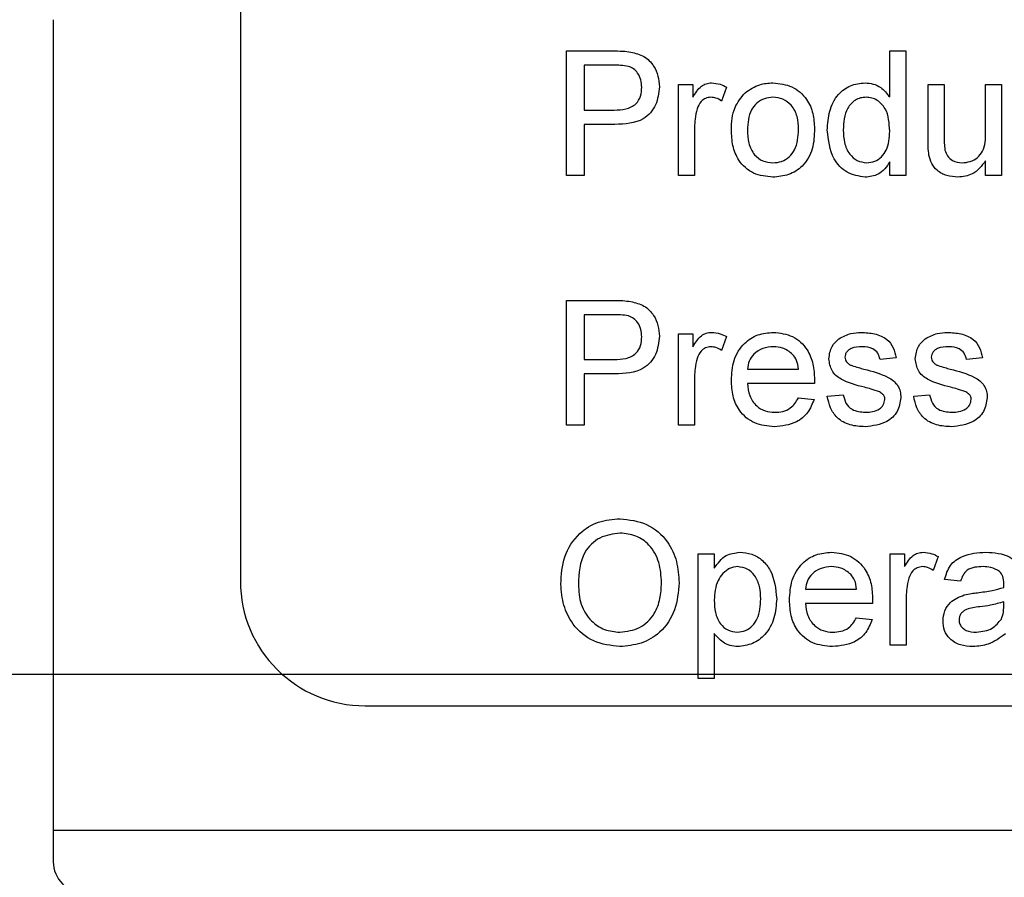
# Paper-space layout 'Blatt5' of a CAD drawing. Header units: millimetres. Extents: x 5 to 418, y 2 to 292.
# Tile 5 of 37: x 158 to 169, y 113 to 122. Entities that reach past the tile are written whole.
import ezdxf

# ---------------------------------------------------------------- set-up
doc = ezdxf.new("R2010")
doc.units = ezdxf.units.MM
doc.layers.add('SLD-0', color=7, linetype='Continuous')
doc.styles.add('SLDTEXTSTYLE0', font='TXT', dxfattribs={"width": 0.605})
doc.dimstyles.new('SLDDIMSTYLE4', dxfattribs={"dimtxt": 3.5, "dimasz": 3.302, "dimexe": 0, "dimexo": 0.0625, "dimgap": 0.875, "dimtad": 1, "dimdec": 1, "dimlfac": 1.5, "dimrnd": 1e-09, "dimzin": 12, "dimdsep": 46, "dimtxsty": 'SLDTEXTSTYLE0', "dimsah": 1, "dimcen": 0.09, "dimadec": 0, "dimazin": 3, "dimtfac": 1, "dimtofl": 0, "dimtmove": 0, "dimatfit": 3, "dimfxl": 1, "dimfrac": 2, "dimtolj": 1, "dimtzin": 12, "dimarcsym": 0})
doc.dimstyles.new('SLDDIMSTYLE5', dxfattribs={"dimtxt": 3.5, "dimasz": 3.302, "dimexe": 0, "dimexo": 0.0625, "dimgap": 0.875, "dimtad": 1, "dimdec": 1, "dimlfac": 1.5, "dimrnd": 1e-09, "dimzin": 12, "dimdsep": 46, "dimtxsty": 'SLDTEXTSTYLE0', "dimsah": 1, "dimcen": 0.09, "dimadec": 0, "dimazin": 3, "dimtfac": 1, "dimtmove": 0, "dimatfit": 0, "dimfxl": 1, "dimfrac": 2, "dimtolj": 1, "dimtzin": 12, "dimarcsym": 0})
doc.dimstyles.new('SLDDIMSTYLE6', dxfattribs={"dimtxt": 3.5, "dimasz": 3.302, "dimexe": 0, "dimexo": 0.0625, "dimgap": 0.875, "dimtad": 1, "dimlfac": 1.5, "dimrnd": 1e-09, "dimzin": 12, "dimdsep": 46, "dimtxsty": 'SLDTEXTSTYLE0', "dimsah": 1, "dimcen": 0.09, "dimadec": 0, "dimazin": 3, "dimtfac": 1, "dimtofl": 0, "dimtmove": 0, "dimatfit": 3, "dimfxl": 1, "dimfrac": 2, "dimtolj": 1, "dimtzin": 12, "dimarcsym": 0})

# ---------------------------------------------------------------- blocks, each defined once
blk = doc.blocks.new('_D_24')
at = {"layer": 'SLD-0', "color": 7}
for p, q in [((142.572, 135.345), (117.456, 135.345)), ((118.456, 135.345), (118.456, 115.012)), ((199.823, 115.012), (117.456, 115.012))]:
    blk.add_line(p, q, dxfattribs=at)
for points in [[(118.456, 135.345), (117.948, 132.043), (118.964, 132.043)], [(118.456, 115.012), (118.964, 118.314), (117.948, 118.314)]]:
    blk.add_solid(points, dxfattribs=at)
at = {"layer": 'SLD-0', "color": 7, "insert": (113.944, 120.5), "char_height": 3.5, "attachment_point": 1, "rotation": 90, "style": 'SLDTEXTSTYLE0'}
blk.add_mtext('30,5', dxfattribs=at)
blk = doc.blocks.new('_D_25')
at = {"layer": 'SLD-0', "color": 7}
for p, q in [((118.456, 115.012), (118.456, 121.362)), ((199.823, 115.012), (117.456, 115.012)), ((118.456, 100.235), (118.456, 115.012)), ((168.044, 100.235), (117.456, 100.235)), ((118.456, 100.235), (118.456, 93.885))]:
    blk.add_line(p, q, dxfattribs=at)
for points in [[(118.456, 115.012), (118.964, 118.314), (117.948, 118.314)], [(118.456, 100.235), (117.948, 96.933), (118.964, 96.933)]]:
    blk.add_solid(points, dxfattribs=at)
at = {"layer": 'SLD-0', "color": 7, "insert": (113.944, 102.945), "char_height": 3.5, "attachment_point": 1, "rotation": 90, "style": 'SLDTEXTSTYLE0'}
blk.add_mtext('22,2', dxfattribs=at)
blk = doc.blocks.new('_D_26')
at = {"layer": 'SLD-0', "color": 7}
for p, q in [((142.572, 135.345), (108.663, 135.345)), ((109.663, 135.345), (109.663, 100.235)), ((168.044, 100.235), (108.663, 100.235))]:
    blk.add_line(p, q, dxfattribs=at)
for centre, start, end in [((106.977, 117.097), 63.4349, 116.5651), ((106.977, 118.483), 243.4349, 296.5651)]:
    blk.add_arc(centre, 6.006, start, end, dxfattribs=at)
for points in [[(109.663, 135.345), (109.155, 132.043), (110.171, 132.043)], [(109.663, 100.235), (110.171, 103.537), (109.155, 103.537)]]:
    blk.add_solid(points, dxfattribs=at)
at = {"layer": 'SLD-0', "color": 7, "insert": (105.151, 113.111), "char_height": 3.5, "attachment_point": 1, "rotation": 90, "style": 'SLDTEXTSTYLE0'}
blk.add_mtext('52,7', dxfattribs=at)
blk = doc.blocks.new('_D_27')
at = {"layer": 'SLD-0', "color": 7}
for p, q in [((124.49, 136.246), (124.49, 86.053)), ((199.823, 115.012), (199.823, 86.053)), ((124.49, 87.053), (199.823, 87.053))]:
    blk.add_line(p, q, dxfattribs=at)
for points in [[(124.49, 87.053), (127.792, 86.545), (127.792, 87.561)], [(199.823, 87.053), (196.521, 87.561), (196.521, 86.545)]]:
    blk.add_solid(points, dxfattribs=at)
at = {"layer": 'SLD-0', "color": 7, "insert": (158.146, 91.564), "char_height": 3.5, "attachment_point": 1, "style": 'SLDTEXTSTYLE0'}
blk.add_mtext('113', dxfattribs=at)
blk = doc.blocks.new('_D_28')
at = {"layer": 'SLD-0', "color": 7}
for p, q in [((124.49, 136.246), (124.49, 77.328)), ((247.823, 115.012), (247.823, 77.328)), ((124.49, 78.328), (247.823, 78.328))]:
    blk.add_line(p, q, dxfattribs=at)
for points in [[(124.49, 78.328), (127.792, 77.82), (127.792, 78.836)], [(247.823, 78.328), (244.521, 78.836), (244.521, 77.82)]]:
    blk.add_solid(points, dxfattribs=at)
at = {"layer": 'SLD-0', "color": 7, "insert": (182.146, 82.84), "char_height": 3.5, "attachment_point": 1, "style": 'SLDTEXTSTYLE0'}
blk.add_mtext('185', dxfattribs=at)

psp = doc.layouts.new('Blatt5')

# ---------------------------------------------------------------- linework, layer by layer
at = {"color": 7, "linetype": 'Continuous', "lineweight": 25}
for p, q in [((160.4901, 123.3455), (160.4901, 116.0122)), ((158.4901, 122.0122), (158.4901, 113.3455)), ((158.4901, 122.0122), (158.4901, 113.0122)), ((163.9773, 121.6788), (164.4671, 121.6788)), ((163.9773, 120.3455), (163.9773, 121.6788)), ((167.4303, 121.6788), (167.6012, 121.6788)), ((167.4303, 121.1863), (167.4303, 121.6788)), ((167.6012, 121.6788), (167.6012, 120.3455)), ((164.4837, 121.525), (164.1653, 121.525)), ((164.1653, 121.525), (164.1653, 121.0463)), ((165.1739, 121.3198), (165.3277, 121.3198)), ((165.1739, 120.3455), (165.1739, 121.3198)), ((165.3277, 121.3198), (165.3277, 121.1839)), ((165.6867, 121.2913), (165.6333, 121.143)), ((167.8405, 120.7191), (167.8405, 121.3198)), ((167.8405, 121.3198), (168.0115, 121.3198)), ((168.0115, 121.3198), (168.0115, 120.7899)), ((168.4559, 120.8081), (168.4559, 121.3198)), ((168.4559, 121.3198), (168.6268, 121.3198)), ((168.6268, 121.3198), (168.6268, 120.3455)), ((164.1653, 121.0463), (164.4869, 121.0463)), ((164.492, 120.8925), (164.1653, 120.8925)), ((164.1653, 120.8925), (164.1653, 120.3455)), ((165.3448, 120.8631), (165.3448, 120.3455)), ((168.4559, 120.3455), (168.4559, 120.5047)), ((167.4303, 120.3455), (167.4303, 120.4927)), ((164.1653, 120.3455), (163.9773, 120.3455)), ((165.3448, 120.3455), (165.1739, 120.3455)), ((167.6012, 120.3455), (167.4303, 120.3455)), ((168.6268, 120.3455), (168.4559, 120.3455)), ((163.9773, 119.0122), (164.4671, 119.0122)), ((163.9773, 117.6788), (163.9773, 119.0122)), ((164.4837, 118.8583), (164.1653, 118.8583)), ((164.1653, 118.8583), (164.1653, 118.3797)), ((165.1739, 117.6788), (165.1739, 118.6532)), ((165.1739, 118.6532), (165.3277, 118.6532)), ((165.3277, 118.6532), (165.3277, 118.5172)), ((165.6867, 118.6246), (165.6333, 118.4764)), ((167.4986, 118.3968), (167.3277, 118.3797)), ((168.4217, 118.3968), (168.2508, 118.3797)), ((164.1653, 118.3797), (164.4869, 118.3797)), ((164.492, 118.2258), (164.1653, 118.2258)), ((164.1653, 118.2258), (164.1653, 117.6788)), ((165.3448, 118.1964), (165.3448, 117.6788)), ((165.9089, 118.2771), (166.4559, 118.2771)), ((166.626, 118.1233), (165.9089, 118.1233)), ((166.7636, 117.9865), (166.9345, 118.0036)), ((167.6867, 117.9865), (167.8576, 118.0036)), ((166.454, 117.9694), (166.6215, 117.9523)), ((164.1653, 117.6788), (163.9773, 117.6788)), ((165.3448, 117.6788), (165.1739, 117.6788)), ((165.3849, 114.9694), (165.3849, 116.3027)), ((165.3849, 116.3027), (165.5558, 116.3027)), ((165.5558, 116.3027), (165.5558, 116.1481)), ((167.4362, 116.3027), (167.59, 116.3027)), ((167.4362, 115.3284), (167.4362, 116.3027)), ((167.59, 116.3027), (167.59, 116.1668)), ((167.949, 116.2742), (167.8956, 116.1259)), ((168.1883, 116.0122), (168.0174, 116.0292)), ((166.5302, 115.9267), (167.0772, 115.9267)), ((167.2473, 115.7728), (166.5302, 115.7728)), ((167.6071, 115.846), (167.6071, 115.3284)), ((168.649, 115.7402), (168.6498, 115.7899)), ((167.0753, 115.619), (167.2428, 115.6019)), ((165.5558, 115.4507), (165.5558, 114.9694)), ((167.6071, 115.3284), (167.4362, 115.3284)), ((165.5558, 114.9694), (165.3849, 114.9694)), ((161.8234, 114.6788), (192.4901, 114.6788)), ((196.9367, 113.3455), (158.4901, 113.3455))]:
    psp.add_line(p, q, dxfattribs=at)
for centre, radius in [((161.8234, 116.0122), 1.3333), ((158.8234, 113.0122), 0.3333)]:
    psp.add_arc(centre, radius, 180, 270, dxfattribs=at)
for points, knots in [([(164.4671, 121.6788), (164.5042, 121.6787), (164.5703, 121.6784), (164.6359, 121.67), (164.6648, 121.6663)], [0, 0, 0, 0, 0.5601005, 1, 1, 1, 1]), ([(164.6648, 121.6663), (164.7131, 121.6545), (164.8096, 121.6309), (164.9088, 121.5284), (164.9605, 121.4116), (164.966, 121.3342), (164.9687, 121.2955)], [0, 0, 0, 0, 0.280013, 0.5589104, 0.7793956, 1, 1, 1, 1]), ([(164.6373, 121.5132), (164.6088, 121.5175), (164.5578, 121.5252), (164.5064, 121.525), (164.4837, 121.525)], [0, 0, 0, 0, 0.55958492, 1, 1, 1, 1]), ([(164.7807, 121.2902), (164.779, 121.3169), (164.7756, 121.3701), (164.7428, 121.438), (164.6958, 121.4895), (164.6568, 121.5053), (164.6373, 121.5132)], [0, 0, 0, 0, 0.2802608, 0.5600775, 0.7801497, 1, 1, 1, 1]), ([(164.4869, 121.0463), (164.5278, 121.0478), (164.609, 121.0506), (164.7186, 121.0988), (164.7741, 121.1938), (164.7785, 121.258), (164.7807, 121.2902)], [0, 0, 0, 0, 0.2814007, 0.5597529, 0.7793558, 1, 1, 1, 1]), ([(164.9687, 121.2955), (164.9616, 121.2288), (164.9475, 121.0958), (164.7774, 120.9034), (164.6003, 120.8966), (164.492, 120.8925)], [0, 0, 0, 0, 0.2807512, 0.5597085, 1, 1, 1, 1]), ([(165.3277, 121.1839), (165.3533, 121.2273), (165.3889, 121.2879), (165.4684, 121.3317), (165.5072, 121.3352), (165.5267, 121.3369)], [0, 0, 0, 0, 0.55959912, 0.77977168, 1, 1, 1, 1]), ([(165.5267, 121.3369), (165.5582, 121.3339), (165.6145, 121.3285), (165.6646, 121.3026), (165.6867, 121.2913)], [0, 0, 0, 0, 0.5595462, 1, 1, 1, 1]), ([(165.8846, 121.2298), (165.9351, 121.2649), (166.0256, 121.3276), (166.1348, 121.3341), (166.1829, 121.3369)], [0, 0, 0, 0, 0.5590331, 1, 1, 1, 1]), ([(166.1829, 121.3369), (166.253, 121.3293), (166.393, 121.3139), (166.5453, 121.1772), (166.6182, 121.0108), (166.624, 120.9012), (166.6268, 120.8463)], [0, 0, 0, 0, 0.2795556, 0.5586004, 0.7789908, 1, 1, 1, 1]), ([(166.7636, 120.8319), (166.7681, 120.8997), (166.7772, 121.035), (166.8618, 121.2103), (167.0069, 121.319), (167.1135, 121.331), (167.1669, 121.3369)], [0, 0, 0, 0, 0.2809621, 0.5604404, 0.7801273, 1, 1, 1, 1]), ([(167.1669, 121.3369), (167.1965, 121.3348), (167.2558, 121.3304), (167.353, 121.2823), (167.401, 121.2227), (167.4303, 121.1863)], [0, 0, 0, 0, 0.28056273, 0.56089606, 1, 1, 1, 1]), ([(165.52, 121.1831), (165.5006, 121.1807), (165.4617, 121.1759), (165.4032, 121.1332), (165.3833, 121.0867), (165.3712, 121.0584)], [0, 0, 0, 0, 0.2803051, 0.5609106, 1, 1, 1, 1]), ([(165.6333, 121.143), (165.6138, 121.1554), (165.5789, 121.1776), (165.538, 121.1814), (165.52, 121.1831)], [0, 0, 0, 0, 0.5601157, 1, 1, 1, 1]), ([(165.738, 120.8327), (165.7418, 120.9164), (165.7487, 121.0656), (165.8431, 121.1797), (165.8846, 121.2298)], [0, 0, 0, 0, 0.5609635, 1, 1, 1, 1]), ([(166.1829, 121.1831), (166.1516, 121.1804), (166.089, 121.1749), (166.0073, 121.1242), (165.9209, 121.0159), (165.9138, 120.9085), (165.9089, 120.8332)], [0, 0, 0, 0, 0.1871365, 0.3740246, 0.5610972, 1, 1, 1, 1]), ([(166.4559, 120.8383), (166.4538, 120.8847), (166.4497, 120.9773), (166.3895, 121.0954), (166.2923, 121.1712), (166.2194, 121.1791), (166.1829, 121.1831)], [0, 0, 0, 0, 0.28106405, 0.56031642, 0.78017413, 1, 1, 1, 1]), ([(167.1781, 121.1831), (167.1581, 121.1817), (167.118, 121.1788), (167.0441, 121.1457), (166.9445, 121.0381), (166.9385, 120.9145), (166.9345, 120.8321)], [0, 0, 0, 0, 0.1257175, 0.25135, 0.5010251, 1, 1, 1, 1]), ([(167.4303, 120.8193), (167.426, 120.9046), (167.4196, 121.0325), (167.3165, 121.1435), (167.2404, 121.1786), (167.1989, 121.1816), (167.1781, 121.1831)], [0, 0, 0, 0, 0.4989652, 0.7486843, 0.8742808, 1, 1, 1, 1]), ([(165.3712, 121.0584), (165.3626, 121.0224), (165.3471, 120.9582), (165.3455, 120.8922), (165.3448, 120.8631)], [0, 0, 0, 0, 0.5598877, 1, 1, 1, 1]), ([(166.1829, 120.3284), (166.1114, 120.336), (165.9686, 120.3511), (165.8134, 120.4925), (165.7461, 120.6651), (165.7407, 120.7767), (165.738, 120.8327)], [0, 0, 0, 0, 0.2796157, 0.5583707, 0.778858, 1, 1, 1, 1]), ([(165.9089, 120.8332), (165.911, 120.7862), (165.9151, 120.6924), (165.9725, 120.5706), (166.0721, 120.4942), (166.146, 120.4862), (166.1829, 120.4822)], [0, 0, 0, 0, 0.2811293, 0.560384, 0.7801589, 1, 1, 1, 1]), ([(166.6268, 120.8463), (166.6245, 120.7736), (166.6197, 120.6289), (166.5155, 120.4465), (166.3531, 120.3454), (166.2397, 120.3341), (166.1829, 120.3284)], [0, 0, 0, 0, 0.2810332, 0.5595131, 0.779602, 1, 1, 1, 1]), ([(166.1829, 120.4822), (166.2146, 120.485), (166.2778, 120.4907), (166.3593, 120.5436), (166.445, 120.6538), (166.4514, 120.7622), (166.4559, 120.8383)], [0, 0, 0, 0, 0.1870444, 0.3739447, 0.5609834, 1, 1, 1, 1]), ([(167.1677, 120.3284), (167.1006, 120.3394), (166.9661, 120.3614), (166.7936, 120.5513), (166.775, 120.7255), (166.7636, 120.8319)], [0, 0, 0, 0, 0.2796147, 0.559901, 1, 1, 1, 1]), ([(166.9345, 120.8321), (166.9363, 120.787), (166.9399, 120.6971), (166.9904, 120.5795), (167.079, 120.4979), (167.1498, 120.4874), (167.1851, 120.4822)], [0, 0, 0, 0, 0.2812057, 0.5608389, 0.7808122, 1, 1, 1, 1]), ([(167.1851, 120.4822), (167.2143, 120.4854), (167.2728, 120.4917), (167.3458, 120.5445), (167.4209, 120.6491), (167.4264, 120.7491), (167.4303, 120.8193)], [0, 0, 0, 0, 0.1867191, 0.3735422, 0.5605246, 1, 1, 1, 1]), ([(167.8501, 120.5658), (167.8467, 120.5944), (167.8405, 120.6453), (167.8405, 120.6966), (167.8405, 120.7191)], [0, 0, 0, 0, 0.5598387, 1, 1, 1, 1]), ([(168.0115, 120.7899), (168.0113, 120.7579), (168.0111, 120.7007), (168.0182, 120.6439), (168.0213, 120.619)], [0, 0, 0, 0, 0.560241, 1, 1, 1, 1]), ([(168.2056, 120.4822), (168.2348, 120.4852), (168.2931, 120.491), (168.3716, 120.5341), (168.4538, 120.6357), (168.4551, 120.737), (168.4559, 120.8081)], [0, 0, 0, 0, 0.1871115, 0.3742532, 0.5608343, 1, 1, 1, 1]), ([(168.0213, 120.619), (168.0289, 120.5969), (168.0441, 120.5527), (168.1084, 120.4938), (168.1688, 120.4866), (168.2056, 120.4822)], [0, 0, 0, 0, 0.2808637, 0.561194, 1, 1, 1, 1]), ([(168.1597, 120.3284), (168.1199, 120.332), (168.0403, 120.3392), (167.9387, 120.3917), (167.8734, 120.4743), (167.8579, 120.5353), (167.8501, 120.5658)], [0, 0, 0, 0, 0.2802863, 0.5601857, 0.7796074, 1, 1, 1, 1]), ([(168.4559, 120.5047), (168.4132, 120.4491), (168.3368, 120.3498), (168.2138, 120.3349), (168.1597, 120.3284)], [0, 0, 0, 0, 0.5594657, 1, 1, 1, 1]), ([(167.4303, 120.4927), (167.4141, 120.4668), (167.3819, 120.4151), (167.295, 120.3439), (167.2159, 120.3343), (167.1677, 120.3284)], [0, 0, 0, 0, 0.2811161, 0.561725, 1, 1, 1, 1]), ([(164.4671, 119.0122), (164.5042, 119.012), (164.5703, 119.0117), (164.6359, 119.0033), (164.6648, 118.9996)], [0, 0, 0, 0, 0.56010052, 1, 1, 1, 1]), ([(164.6648, 118.9996), (164.7131, 118.9878), (164.8096, 118.9643), (164.9088, 118.8617), (164.9605, 118.7449), (164.966, 118.6676), (164.9687, 118.6289)], [0, 0, 0, 0, 0.280013, 0.5589104, 0.7793956, 1, 1, 1, 1]), ([(164.6373, 118.8466), (164.6088, 118.8508), (164.5578, 118.8585), (164.5064, 118.8584), (164.4837, 118.8583)], [0, 0, 0, 0, 0.55958492, 1, 1, 1, 1]), ([(164.7807, 118.6235), (164.779, 118.6502), (164.7756, 118.7035), (164.7428, 118.7714), (164.6958, 118.8228), (164.6568, 118.8386), (164.6373, 118.8466)], [0, 0, 0, 0, 0.28026085, 0.5600775, 0.78014974, 1, 1, 1, 1]), ([(164.4869, 118.3797), (164.5278, 118.3811), (164.609, 118.3839), (164.7186, 118.4322), (164.7741, 118.5271), (164.7785, 118.5913), (164.7807, 118.6235)], [0, 0, 0, 0, 0.2814007, 0.5597529, 0.7793558, 1, 1, 1, 1]), ([(164.9687, 118.6289), (164.9616, 118.5622), (164.9475, 118.4292), (164.7774, 118.2367), (164.6003, 118.23), (164.492, 118.2258)], [0, 0, 0, 0, 0.2807512, 0.5597085, 1, 1, 1, 1]), ([(165.3277, 118.5172), (165.3533, 118.5607), (165.3889, 118.6212), (165.4684, 118.6651), (165.5072, 118.6685), (165.5267, 118.6703)], [0, 0, 0, 0, 0.5595991, 0.7797717, 1, 1, 1, 1]), ([(165.5267, 118.6703), (165.5582, 118.6672), (165.6145, 118.6618), (165.6646, 118.636), (165.6867, 118.6246)], [0, 0, 0, 0, 0.5595462, 1, 1, 1, 1]), ([(165.738, 118.1577), (165.7422, 118.23), (165.7506, 118.3742), (165.8585, 118.552), (166.0182, 118.656), (166.1315, 118.6655), (166.1883, 118.6703)], [0, 0, 0, 0, 0.2807476, 0.5597747, 0.7796663, 1, 1, 1, 1]), ([(166.1883, 118.6703), (166.259, 118.6621), (166.4004, 118.6457), (166.5509, 118.5029), (166.6184, 118.333), (166.624, 118.2224), (166.6268, 118.1671)], [0, 0, 0, 0, 0.2793662, 0.5583982, 0.7788851, 1, 1, 1, 1]), ([(166.8878, 118.6019), (166.9297, 118.6243), (167.0045, 118.6643), (167.089, 118.6685), (167.1263, 118.6703)], [0, 0, 0, 0, 0.5589377, 1, 1, 1, 1]), ([(167.1263, 118.6703), (167.1742, 118.6674), (167.2698, 118.6616), (167.3978, 118.6096), (167.4764, 118.5083), (167.4912, 118.434), (167.4986, 118.3968)], [0, 0, 0, 0, 0.2807369, 0.5604275, 0.7794497, 1, 1, 1, 1]), ([(167.8109, 118.6019), (167.8527, 118.6243), (167.9276, 118.6643), (168.0121, 118.6685), (168.0494, 118.6703)], [0, 0, 0, 0, 0.5589377, 1, 1, 1, 1]), ([(168.0494, 118.6703), (168.0973, 118.6674), (168.1928, 118.6616), (168.3209, 118.6096), (168.3995, 118.5083), (168.4143, 118.434), (168.4217, 118.3968)], [0, 0, 0, 0, 0.2807369, 0.5604275, 0.7794497, 1, 1, 1, 1]), ([(165.52, 118.5164), (165.5006, 118.514), (165.4617, 118.5093), (165.4032, 118.4665), (165.3833, 118.42), (165.3712, 118.3917)], [0, 0, 0, 0, 0.2803051, 0.5609106, 1, 1, 1, 1]), ([(165.6333, 118.4764), (165.6138, 118.4888), (165.5789, 118.5109), (165.538, 118.5148), (165.52, 118.5164)], [0, 0, 0, 0, 0.5601157, 1, 1, 1, 1]), ([(166.1875, 118.5164), (166.1493, 118.5132), (166.0731, 118.5069), (165.9812, 118.4476), (165.9227, 118.3663), (165.9135, 118.3069), (165.9089, 118.2771)], [0, 0, 0, 0, 0.2801903, 0.5597279, 0.7796424, 1, 1, 1, 1]), ([(166.3931, 118.4347), (166.3592, 118.4616), (166.2983, 118.5097), (166.2214, 118.5144), (166.1875, 118.5164)], [0, 0, 0, 0, 0.5585118, 1, 1, 1, 1]), ([(166.7807, 118.3877), (166.7871, 118.4349), (166.7985, 118.5193), (166.8605, 118.5766), (166.8878, 118.6019)], [0, 0, 0, 0, 0.5589275, 1, 1, 1, 1]), ([(167.1389, 118.5164), (167.0974, 118.5155), (167.0353, 118.514), (166.9765, 118.4705), (166.9545, 118.4356), (166.9526, 118.4152), (166.9516, 118.405)], [0, 0, 0, 0, 0.4997698, 0.7490947, 0.8745923, 1, 1, 1, 1]), ([(167.3277, 118.3797), (167.3216, 118.4032), (167.3094, 118.4503), (167.2399, 118.5094), (167.1772, 118.5138), (167.1389, 118.5164)], [0, 0, 0, 0, 0.2803044, 0.560237, 1, 1, 1, 1]), ([(167.7038, 118.3877), (167.7102, 118.4349), (167.7216, 118.5193), (167.7836, 118.5766), (167.8109, 118.6019)], [0, 0, 0, 0, 0.5589275, 1, 1, 1, 1]), ([(168.0619, 118.5164), (168.0205, 118.5155), (167.9584, 118.514), (167.8995, 118.4705), (167.8775, 118.4356), (167.8757, 118.4152), (167.8747, 118.405)], [0, 0, 0, 0, 0.4997698, 0.7490947, 0.8745923, 1, 1, 1, 1]), ([(168.2508, 118.3797), (168.2447, 118.4032), (168.2325, 118.4503), (168.1629, 118.5094), (168.1002, 118.5138), (168.0619, 118.5164)], [0, 0, 0, 0, 0.2803044, 0.560237, 1, 1, 1, 1]), ([(166.4559, 118.2771), (166.4515, 118.3096), (166.4435, 118.3677), (166.4085, 118.4142), (166.3931, 118.4347)], [0, 0, 0, 0, 0.5606744, 1, 1, 1, 1]), ([(166.9516, 118.405), (166.9527, 118.3947), (166.9545, 118.3761), (166.9649, 118.3608), (166.9695, 118.354)], [0, 0, 0, 0, 0.5592363, 1, 1, 1, 1]), ([(167.8747, 118.405), (167.8757, 118.3947), (167.8775, 118.3761), (167.888, 118.3608), (167.8926, 118.354)], [0, 0, 0, 0, 0.5592363, 1, 1, 1, 1]), ([(165.3712, 118.3917), (165.3626, 118.3557), (165.3471, 118.2915), (165.3455, 118.2255), (165.3448, 118.1964)], [0, 0, 0, 0, 0.5598877, 1, 1, 1, 1]), ([(167.16, 118.0829), (167.0732, 118.105), (166.9648, 118.1325), (166.8543, 118.207), (166.7968, 118.2765), (166.7871, 118.3433), (166.7807, 118.3877)], [0, 0, 0, 0, 0.5013208, 0.6265921, 0.7518172, 1, 1, 1, 1]), ([(166.9695, 118.354), (166.9787, 118.3448), (166.9952, 118.3283), (167.0165, 118.3191), (167.0259, 118.315)], [0, 0, 0, 0, 0.5590842, 1, 1, 1, 1]), ([(167.0259, 118.315), (167.0499, 118.3077), (167.0928, 118.2946), (167.1361, 118.2828), (167.1552, 118.2776)], [0, 0, 0, 0, 0.55996489, 1, 1, 1, 1]), ([(168.083, 118.0829), (167.9963, 118.105), (167.8879, 118.1325), (167.7774, 118.207), (167.7198, 118.2765), (167.7102, 118.3433), (167.7038, 118.3877)], [0, 0, 0, 0, 0.5013208, 0.6265921, 0.7518172, 1, 1, 1, 1]), ([(167.8926, 118.354), (167.9018, 118.3448), (167.9183, 118.3283), (167.9396, 118.3191), (167.949, 118.315)], [0, 0, 0, 0, 0.5590842, 1, 1, 1, 1]), ([(167.949, 118.315), (167.973, 118.3077), (168.0159, 118.2946), (168.0592, 118.2828), (168.0782, 118.2776)], [0, 0, 0, 0, 0.5599649, 1, 1, 1, 1]), ([(167.1552, 118.2776), (167.2439, 118.2549), (167.3547, 118.2264), (167.4717, 118.1547), (167.5178, 118.1034), (167.5459, 118.0398), (167.5486, 117.9943), (167.5499, 117.9716)], [0, 0, 0, 0, 0.5004464, 0.6253959, 0.750274, 0.8750687, 1, 1, 1, 1]), ([(168.0782, 118.2776), (168.1669, 118.2549), (168.2778, 118.2264), (168.3948, 118.1547), (168.4409, 118.1034), (168.469, 118.0398), (168.4717, 117.9943), (168.473, 117.9716)], [0, 0, 0, 0, 0.5004464, 0.6253959, 0.750274, 0.8750687, 1, 1, 1, 1]), ([(166.1974, 117.6617), (166.1253, 117.6682), (165.9815, 117.6812), (165.8206, 117.8173), (165.7468, 117.989), (165.7409, 118.1014), (165.738, 118.1577)], [0, 0, 0, 0, 0.2799521, 0.5586609, 0.7789943, 1, 1, 1, 1]), ([(165.9089, 118.1233), (165.9142, 118.0791), (165.9247, 117.991), (165.9962, 117.8854), (166.0956, 117.8244), (166.1652, 117.8185), (166.2, 117.8156)], [0, 0, 0, 0, 0.2806334, 0.5596873, 0.7796605, 1, 1, 1, 1]), ([(166.6268, 118.1671), (166.6267, 118.1589), (166.6265, 118.1443), (166.6262, 118.1297), (166.626, 118.1233)], [0, 0, 0, 0, 0.5599987, 1, 1, 1, 1]), ([(167.3205, 118.033), (167.291, 118.0438), (167.2383, 118.0632), (167.1839, 118.0769), (167.16, 118.0829)], [0, 0, 0, 0, 0.5597879, 1, 1, 1, 1]), ([(168.2436, 118.033), (168.2141, 118.0438), (168.1614, 118.0632), (168.107, 118.0769), (168.083, 118.0829)], [0, 0, 0, 0, 0.5597879, 1, 1, 1, 1]), ([(167.1682, 117.6617), (167.1142, 117.6643), (167.0066, 117.6694), (166.8685, 117.7434), (166.7914, 117.8625), (166.7729, 117.9451), (166.7636, 117.9865)], [0, 0, 0, 0, 0.28073918, 0.55929692, 0.7793109, 1, 1, 1, 1]), ([(166.9345, 118.0036), (166.9414, 117.9729), (166.9551, 117.9116), (167.038, 117.8267), (167.12, 117.8198), (167.1701, 117.8156)], [0, 0, 0, 0, 0.2813144, 0.5610688, 1, 1, 1, 1]), ([(167.379, 117.9542), (167.3779, 117.9639), (167.3759, 117.9833), (167.3554, 118.0128), (167.3337, 118.0253), (167.3205, 118.033)], [0, 0, 0, 0, 0.279757, 0.5598387, 1, 1, 1, 1]), ([(168.0913, 117.6617), (168.0373, 117.6643), (167.9297, 117.6694), (167.7916, 117.7434), (167.7145, 117.8625), (167.6959, 117.9451), (167.6867, 117.9865)], [0, 0, 0, 0, 0.2807392, 0.5592969, 0.7793109, 1, 1, 1, 1]), ([(167.8576, 118.0036), (167.8645, 117.9729), (167.8782, 117.9116), (167.9611, 117.8267), (168.0431, 117.8198), (168.0932, 117.8156)], [0, 0, 0, 0, 0.2813144, 0.5610688, 1, 1, 1, 1]), ([(168.3021, 117.9542), (168.301, 117.9639), (168.2989, 117.9833), (168.2785, 118.0128), (168.2568, 118.0253), (168.2436, 118.033)], [0, 0, 0, 0, 0.279757, 0.5598387, 1, 1, 1, 1]), ([(166.6215, 117.9523), (166.6023, 117.9038), (166.5639, 117.8068), (166.4147, 117.6824), (166.2797, 117.6696), (166.1974, 117.6617)], [0, 0, 0, 0, 0.2806132, 0.5608329, 1, 1, 1, 1]), ([(166.2, 117.8156), (166.2295, 117.8173), (166.2883, 117.8207), (166.3891, 117.8629), (166.4295, 117.9291), (166.454, 117.9694)], [0, 0, 0, 0, 0.28128238, 0.56190631, 1, 1, 1, 1]), ([(167.5499, 117.9716), (167.5417, 117.9204), (167.5252, 117.8179), (167.3822, 117.6849), (167.2494, 117.6705), (167.1682, 117.6617)], [0, 0, 0, 0, 0.279926, 0.5600378, 1, 1, 1, 1]), ([(167.1701, 117.8156), (167.1963, 117.8165), (167.2484, 117.8184), (167.3176, 117.8441), (167.3683, 117.8927), (167.3754, 117.9337), (167.379, 117.9542)], [0, 0, 0, 0, 0.2811877, 0.5609523, 0.7810946, 1, 1, 1, 1]), ([(168.473, 117.9716), (168.4648, 117.9204), (168.4483, 117.8179), (168.3052, 117.6849), (168.1725, 117.6705), (168.0913, 117.6617)], [0, 0, 0, 0, 0.279926, 0.5600378, 1, 1, 1, 1]), ([(168.0932, 117.8156), (168.1193, 117.8165), (168.1715, 117.8184), (168.2407, 117.8441), (168.2914, 117.8927), (168.2985, 117.9337), (168.3021, 117.9542)], [0, 0, 0, 0, 0.2811877, 0.5609523, 0.7810946, 1, 1, 1, 1]), ([(163.9148, 115.9774), (163.9214, 116.0775), (163.9345, 116.277), (164.0902, 116.5194), (164.3127, 116.6597), (164.4696, 116.6724), (164.5481, 116.6788)], [0, 0, 0, 0, 0.2805704, 0.5595746, 0.7795608, 1, 1, 1, 1]), ([(164.5481, 116.6788), (164.6462, 116.6673), (164.8423, 116.6442), (165.0582, 116.4558), (165.1642, 116.2237), (165.1746, 116.0699), (165.1798, 115.9929)], [0, 0, 0, 0, 0.2795644, 0.5585841, 0.7790872, 1, 1, 1, 1]), ([(164.5491, 116.525), (164.4743, 116.5149), (164.3247, 116.4948), (164.1194, 116.2933), (164.1091, 116.096), (164.1028, 115.9753)], [0, 0, 0, 0, 0.2801277, 0.5596529, 1, 1, 1, 1]), ([(164.9917, 115.9943), (164.9872, 116.067), (164.978, 116.2121), (164.8782, 116.3958), (164.7205, 116.507), (164.6063, 116.519), (164.5491, 116.525)], [0, 0, 0, 0, 0.2807967, 0.5600682, 0.779984, 1, 1, 1, 1]), ([(165.5558, 116.1481), (165.5935, 116.2022), (165.6607, 116.2989), (165.776, 116.3134), (165.8267, 116.3198)], [0, 0, 0, 0, 0.5601586, 1, 1, 1, 1]), ([(165.8267, 116.3198), (165.8712, 116.3159), (165.9602, 116.3081), (166.0766, 116.2359), (166.197, 116.0804), (166.212, 115.929), (166.2225, 115.8228)], [0, 0, 0, 0, 0.1870904, 0.3740516, 0.5611041, 1, 1, 1, 1]), ([(166.3592, 115.8073), (166.3635, 115.8796), (166.3719, 116.0237), (166.4798, 116.2015), (166.6395, 116.3055), (166.7528, 116.3151), (166.8096, 116.3198)], [0, 0, 0, 0, 0.2807476, 0.5597747, 0.7796663, 1, 1, 1, 1]), ([(166.8096, 116.3198), (166.8803, 116.3117), (167.0216, 116.2953), (167.1722, 116.1525), (167.2397, 115.9825), (167.2453, 115.872), (167.2481, 115.8166)], [0, 0, 0, 0, 0.2793662, 0.5583982, 0.7788851, 1, 1, 1, 1]), ([(167.59, 116.1668), (167.6156, 116.2102), (167.6512, 116.2708), (167.7307, 116.3147), (167.7696, 116.3181), (167.789, 116.3198)], [0, 0, 0, 0, 0.5595991, 0.7797717, 1, 1, 1, 1]), ([(167.789, 116.3198), (167.8205, 116.3168), (167.8768, 116.3114), (167.9269, 116.2855), (167.949, 116.2742)], [0, 0, 0, 0, 0.5595462, 1, 1, 1, 1]), ([(168.0174, 116.0292), (168.033, 116.0823), (168.0643, 116.188), (168.233, 116.3061), (168.3731, 116.3146), (168.4589, 116.3198)], [0, 0, 0, 0, 0.2804297, 0.5593032, 1, 1, 1, 1]), ([(168.4589, 116.3198), (168.5479, 116.3151), (168.6721, 116.3084), (168.7998, 116.2064), (168.8196, 116.1396), (168.8296, 116.1062)], [0, 0, 0, 0, 0.55925309, 0.77919507, 1, 1, 1, 1]), ([(165.8077, 116.166), (165.7773, 116.1619), (165.7164, 116.1537), (165.644, 116.0939), (165.5668, 115.9848), (165.5604, 115.8806), (165.5558, 115.8076)], [0, 0, 0, 0, 0.1863135, 0.3732882, 0.5605134, 1, 1, 1, 1]), ([(166.0516, 115.8204), (166.0498, 115.8647), (166.0464, 115.9531), (165.998, 116.0689), (165.912, 116.1505), (165.8424, 116.1608), (165.8077, 116.166)], [0, 0, 0, 0, 0.2812816, 0.56095408, 0.78091891, 1, 1, 1, 1]), ([(166.8088, 116.166), (166.7706, 116.1628), (166.6944, 116.1564), (166.6025, 116.0972), (166.544, 116.0159), (166.5348, 115.9564), (166.5302, 115.9267)], [0, 0, 0, 0, 0.2801903, 0.5597279, 0.7796424, 1, 1, 1, 1]), ([(167.0144, 116.0843), (166.9804, 116.1112), (166.9196, 116.1593), (166.8427, 116.1639), (166.8088, 116.166)], [0, 0, 0, 0, 0.5585118, 1, 1, 1, 1]), ([(167.0772, 115.9267), (167.0727, 115.9592), (167.0648, 116.0172), (167.0298, 116.0638), (167.0144, 116.0843)], [0, 0, 0, 0, 0.5606744, 1, 1, 1, 1]), ([(167.7823, 116.166), (167.7629, 116.1636), (167.724, 116.1589), (167.6655, 116.1161), (167.6456, 116.0696), (167.6336, 116.0413)], [0, 0, 0, 0, 0.2803051, 0.5609106, 1, 1, 1, 1]), ([(167.8956, 116.1259), (167.8761, 116.1384), (167.8412, 116.1605), (167.8003, 116.1643), (167.7823, 116.166)], [0, 0, 0, 0, 0.5601157, 1, 1, 1, 1]), ([(168.4282, 116.166), (168.399, 116.1651), (168.3409, 116.1633), (168.2602, 116.1376), (168.2108, 116.0774), (168.1958, 116.0339), (168.1883, 116.0122)], [0, 0, 0, 0, 0.2808547, 0.5597509, 0.7794996, 1, 1, 1, 1]), ([(168.6058, 116.1144), (168.5749, 116.1322), (168.5197, 116.1641), (168.4562, 116.1654), (168.4282, 116.166)], [0, 0, 0, 0, 0.5578706, 1, 1, 1, 1]), ([(168.6498, 115.9836), (168.6493, 116.0109), (168.6482, 116.0595), (168.6187, 116.0977), (168.6058, 116.1144)], [0, 0, 0, 0, 0.5619027, 1, 1, 1, 1]), ([(164.5473, 115.3113), (164.4509, 115.3223), (164.2584, 115.3444), (164.0452, 115.5267), (163.9346, 115.7513), (163.9214, 115.902), (163.9148, 115.9774)], [0, 0, 0, 0, 0.2796, 0.5587653, 0.7793103, 1, 1, 1, 1]), ([(164.1028, 115.9753), (164.1074, 115.9039), (164.1164, 115.7616), (164.2239, 115.5876), (164.3786, 115.4811), (164.4905, 115.4705), (164.5465, 115.4651)], [0, 0, 0, 0, 0.2806566, 0.559885, 0.7798492, 1, 1, 1, 1]), ([(164.5465, 115.4651), (164.6196, 115.4745), (164.7659, 115.4932), (164.9174, 115.6457), (164.9837, 115.8225), (164.9891, 115.937), (164.9917, 115.9943)], [0, 0, 0, 0, 0.2791002, 0.558192, 0.7788064, 1, 1, 1, 1]), ([(165.1798, 115.9929), (165.1713, 115.8952), (165.1545, 115.7002), (164.9992, 115.4633), (164.777, 115.3336), (164.6239, 115.3187), (164.5473, 115.3113)], [0, 0, 0, 0, 0.28035303, 0.55950225, 0.77963533, 1, 1, 1, 1]), ([(167.6336, 116.0413), (167.6249, 116.0053), (167.6094, 115.9411), (167.6078, 115.8751), (167.6071, 115.846)], [0, 0, 0, 0, 0.5598877, 1, 1, 1, 1]), ([(168.649, 115.9438), (168.6492, 115.9512), (168.6494, 115.9645), (168.6497, 115.9777), (168.6498, 115.9836)], [0, 0, 0, 0, 0.5600235, 1, 1, 1, 1]), ([(168.2268, 115.8631), (168.2528, 115.8689), (168.2993, 115.8791), (168.3465, 115.8851), (168.3673, 115.8877)], [0, 0, 0, 0, 0.5599184, 1, 1, 1, 1]), ([(168.3673, 115.8877), (168.4206, 115.8944), (168.5159, 115.9064), (168.6084, 115.9324), (168.649, 115.9438)], [0, 0, 0, 0, 0.560185, 1, 1, 1, 1]), ([(165.5558, 115.8076), (165.5575, 115.7633), (165.5609, 115.6751), (165.6083, 115.5586), (165.6965, 115.4793), (165.766, 115.4698), (165.8008, 115.4651)], [0, 0, 0, 0, 0.2812258, 0.5607439, 0.7806464, 1, 1, 1, 1]), ([(165.8008, 115.4651), (165.8312, 115.4687), (165.8921, 115.4757), (165.967, 115.5325), (166.0429, 115.6431), (166.048, 115.7473), (166.0516, 115.8204)], [0, 0, 0, 0, 0.18657999, 0.37341036, 0.56032453, 1, 1, 1, 1]), ([(166.2225, 115.8228), (166.2175, 115.7539), (166.2075, 115.6165), (166.1155, 115.4415), (165.9685, 115.3327), (165.8606, 115.3184), (165.8066, 115.3113)], [0, 0, 0, 0, 0.2807503, 0.5602778, 0.7801608, 1, 1, 1, 1]), ([(166.8186, 115.3113), (166.7466, 115.3178), (166.6028, 115.3307), (166.4418, 115.4668), (166.3681, 115.6385), (166.3622, 115.751), (166.3592, 115.8073)], [0, 0, 0, 0, 0.27995211, 0.55866091, 0.77899431, 1, 1, 1, 1]), ([(166.5302, 115.7728), (166.5355, 115.7287), (166.546, 115.6406), (166.6174, 115.535), (166.7169, 115.4739), (166.7865, 115.4681), (166.8213, 115.4651)], [0, 0, 0, 0, 0.2806334, 0.5596873, 0.7796605, 1, 1, 1, 1]), ([(167.2481, 115.8166), (167.248, 115.8085), (167.2478, 115.7939), (167.2475, 115.7793), (167.2473, 115.7728)], [0, 0, 0, 0, 0.5599987, 1, 1, 1, 1]), ([(168.0003, 115.5867), (168.004, 115.6226), (168.0115, 115.6946), (168.0864, 115.8064), (168.1736, 115.8416), (168.2268, 115.8631)], [0, 0, 0, 0, 0.280458, 0.560983, 1, 1, 1, 1]), ([(168.6498, 115.7899), (168.6025, 115.7767), (168.518, 115.753), (168.4309, 115.7417), (168.3926, 115.7368)], [0, 0, 0, 0, 0.5597597, 1, 1, 1, 1]), ([(168.3926, 115.7368), (168.3439, 115.7316), (168.283, 115.7252), (168.2184, 115.6908), (168.1924, 115.6651), (168.1747, 115.6326), (168.1724, 115.6084), (168.1712, 115.5963)], [0, 0, 0, 0, 0.5002798, 0.6253263, 0.7502693, 0.875147, 1, 1, 1, 1]), ([(168.6237, 115.6051), (168.6325, 115.6296), (168.6483, 115.6733), (168.6488, 115.7198), (168.649, 115.7402)], [0, 0, 0, 0, 0.5589946, 1, 1, 1, 1]), ([(167.2428, 115.6019), (167.2236, 115.5534), (167.1852, 115.4564), (167.036, 115.332), (166.901, 115.3191), (166.8186, 115.3113)], [0, 0, 0, 0, 0.28061317, 0.56083289, 1, 1, 1, 1]), ([(166.8213, 115.4651), (166.8508, 115.4668), (166.9096, 115.4702), (167.0104, 115.5124), (167.0507, 115.5786), (167.0753, 115.619)], [0, 0, 0, 0, 0.2812824, 0.5619063, 1, 1, 1, 1]), ([(168.3192, 115.3113), (168.2746, 115.3138), (168.1856, 115.3189), (168.075, 115.3837), (168.0094, 115.4816), (168.0033, 115.5516), (168.0003, 115.5867)], [0, 0, 0, 0, 0.2808155, 0.5596902, 0.7796958, 1, 1, 1, 1]), ([(168.1712, 115.5963), (168.173, 115.5803), (168.1767, 115.5483), (168.2068, 115.5091), (168.2656, 115.4707), (168.32, 115.4674), (168.3582, 115.4651)], [0, 0, 0, 0, 0.1865647, 0.3734672, 0.5606134, 1, 1, 1, 1]), ([(168.3582, 115.4651), (168.4183, 115.4726), (168.5258, 115.4859), (168.5938, 115.5687), (168.6237, 115.6051)], [0, 0, 0, 0, 0.5597581, 1, 1, 1, 1]), ([(165.8066, 115.3113), (165.7787, 115.3134), (165.7229, 115.3176), (165.6314, 115.3626), (165.5845, 115.4173), (165.5558, 115.4507)], [0, 0, 0, 0, 0.2803784, 0.5605766, 1, 1, 1, 1]), ([(168.6669, 115.448), (168.6086, 115.4046), (168.5044, 115.327), (168.3758, 115.3161), (168.3192, 115.3113)], [0, 0, 0, 0, 0.5599714, 1, 1, 1, 1])]:
    psp.add_open_spline(points, degree=3, knots=knots, dxfattribs=at)

# ---------------------------------------------------------------- dimensions: what is measured, and where the dimension line sits
at = {"layer": 'SLD-0', "color": 7}
for base, p2, picture, middle in [((199.8234, 87.0526), (199.8234, 115.0122), '_D_27', (162.1567, 87.0526)), ((247.8234, 78.3281), (247.8234, 115.0122), '_D_28', (186.1567, 78.3281))]:
    dim = psp.add_linear_dim(base=base, p1=(124.4899, 136.2464), p2=p2, dimstyle='SLDDIMSTYLE6', dxfattribs=at)
    dim.commit()
    dim.dimension.update_dxf_attribs({"geometry": picture, "text_midpoint": middle, "dimtype": 160})
dim = psp.add_linear_dim(base=(109.6626, 100.2348), p1=(142.5716, 135.3455), p2=(168.0438, 100.2348), angle=90, text='(<>)', dimstyle='SLDDIMSTYLE4', dxfattribs=at)
dim.commit()
dim.dimension.update_dxf_attribs({"geometry": '_D_26', "text_midpoint": (109.6626, 117.7902), "dimtype": 160})
for p1, dimstyle, picture, middle in [((142.5716, 135.3455), 'SLDDIMSTYLE4', '_D_24', (118.456, 125.1788)), ((168.0438, 100.2348), 'SLDDIMSTYLE5', '_D_25', (118.456, 107.6235))]:
    dim = psp.add_linear_dim(base=(118.456, 115.0122), p1=p1, p2=(199.8234, 115.0122), angle=90, dimstyle=dimstyle, dxfattribs=at)
    dim.commit()
    dim.dimension.update_dxf_attribs({"geometry": picture, "text_midpoint": middle, "dimtype": 160})

doc.saveas('drawing.dxf')
